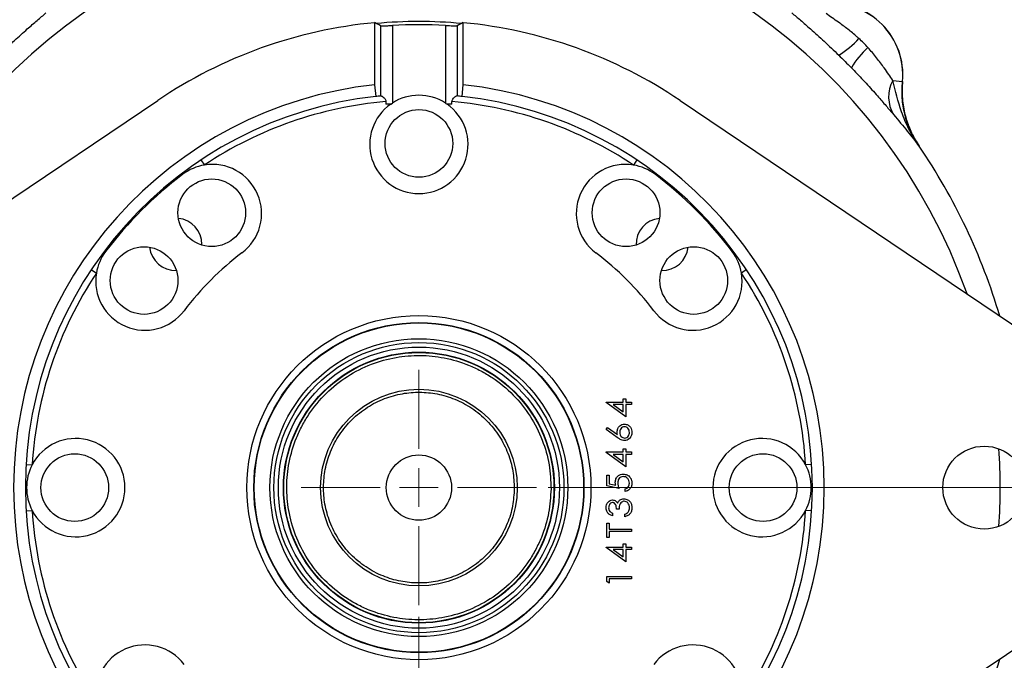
# Model space of a CAD drawing. Header units: inches. Extents: x 0.6 to 16.3, y 0.2 to 11.5.
# Tile 10 of 12: x 11.3 to 14.6, y 6.9 to 9.1. Entities that reach past the tile are written whole.
import ezdxf

# ---------------------------------------------------------------- set-up
doc = ezdxf.new("R2010")
doc.units = ezdxf.units.IN
doc.header["$MEASUREMENT"] = 0
doc.styles.add('SLDTEXTSTYLE0', font='TXT', dxfattribs={"width": 0.75})
doc.dimstyles.new('SLDDIMSTYLE0', dxfattribs={"dimtxt": 0.137795, "dimasz": 0.14, "dimexe": 0, "dimexo": 0.0625, "dimgap": 0.034449, "dimtad": 0, "dimtih": 1, "dimtoh": 1, "dimdec": 1, "dimlfac": 1.5, "dimrnd": 1e-09, "dimzin": 12, "dimdsep": 46, "dimtxsty": 'SLDTEXTSTYLE0', "dimblk1": 'CLOSED', "dimblk2": 'CLOSED', "dimsah": 1, "dimcen": 0.09, "dimadec": 0, "dimazin": 3, "dimtfac": 1, "dimtdec": 1, "dimtofl": 0, "dimtmove": 0, "dimatfit": 3, "dimldrblk": 'CLOSED', "dimfxl": 0, "dimfrac": 2, "dimtolj": 1, "dimtzin": 12, "dimarcsym": 0})
doc.dimstyles.new('SLDDIMSTYLE1', dxfattribs={"dimtxt": 0.137795, "dimasz": 0.14, "dimexe": 0, "dimexo": 0.0625, "dimgap": 0.034449, "dimtad": 0, "dimdec": 1, "dimlfac": 1.5, "dimrnd": 1e-09, "dimzin": 12, "dimdsep": 46, "dimtxsty": 'SLDTEXTSTYLE0', "dimblk1": 'CLOSED', "dimblk2": 'CLOSED', "dimsah": 1, "dimcen": 0.09, "dimadec": 0, "dimazin": 3, "dimtfac": 1, "dimtdec": 1, "dimtofl": 0, "dimtmove": 0, "dimatfit": 3, "dimldrblk": 'CLOSED', "dimfxl": 0, "dimfrac": 2, "dimtolj": 1, "dimtzin": 12, "dimarcsym": 0})
doc.dimstyles.new('SLDDIMSTYLE2', dxfattribs={"dimtxt": 0.137795, "dimasz": 0.14, "dimexe": 0, "dimexo": 0.0625, "dimgap": 0.034449, "dimtad": 0, "dimdec": 1, "dimlfac": 1.5, "dimrnd": 1e-09, "dimzin": 12, "dimdsep": 46, "dimtxsty": 'SLDTEXTSTYLE0', "dimblk1": 'CLOSED', "dimblk2": 'CLOSED', "dimsah": 1, "dimcen": 0.09, "dimadec": 0, "dimazin": 3, "dimtfac": 1, "dimtmove": 0, "dimatfit": 0, "dimldrblk": 'CLOSED', "dimfxl": 0, "dimfrac": 2, "dimtolj": 1, "dimtzin": 12, "dimarcsym": 0})
doc.dimstyles.new('SLDDIMSTYLE4', dxfattribs={"dimtxt": 0.137795, "dimasz": 0.14, "dimexe": 0, "dimexo": 0.0625, "dimgap": 0.034449, "dimtad": 0, "dimtih": 1, "dimtoh": 1, "dimdec": 1, "dimlfac": 1.5, "dimrnd": 1e-09, "dimzin": 12, "dimdsep": 46, "dimtxsty": 'SLDTEXTSTYLE0', "dimblk1": 'CLOSED', "dimblk2": 'CLOSED', "dimsah": 1, "dimcen": 0.09, "dimadec": 0, "dimazin": 3, "dimtfac": 1, "dimtofl": 0, "dimtmove": 0, "dimatfit": 3, "dimldrblk": 'CLOSED', "dimfxl": 0, "dimfrac": 2, "dimtolj": 1, "dimtzin": 12, "dimarcsym": 0})

# ---------------------------------------------------------------- blocks, each defined once
blk = doc.blocks.new('_Closed')
at = {"color": 0, "linetype": 'ByBlock', "lineweight": -2}
for p, q in [((-1, 0.166667), (0, 0)), ((-1, 0.166667), (-1, -0.166667)), ((0, 0), (-1, -0.166667)), ((0, 0), (-1, 0))]:
    blk.add_line(p, q, dxfattribs=at)
blk = doc.blocks.new('_D')
at = {"color": 7, "linetype": 'Continuous', "lineweight": 0}
for p, q in [((13.4132, 9.5599), (15.7287, 9.5599)), ((15.6893, 9.5599), (15.6893, 8.51)), ((15.5366, 8.482), (15.4946, 8.482)), ((15.4946, 8.482), (15.4946, 8.2633)), ((15.842, 8.482), (15.884, 8.482)), ((15.884, 8.482), (15.884, 8.2633)), ((15.4946, 8.2633), (15.5366, 8.2633)), ((15.884, 8.2633), (15.842, 8.2633)), ((15.6893, 4.5068), (15.6893, 8.0571)), ((14.8547, 4.5068), (15.7287, 4.5068))]:
    blk.add_line(p, q, dxfattribs=at)
at = {"color": 7, "linetype": 'Continuous', "lineweight": 18, "xscale": 0.14, "yscale": 0.14}
for p, rotation in [((15.6893, 9.5599), 90.0000000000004), ((15.6893, 4.5068), 270.0000000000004)]:
    blk.add_blockref('_Closed', p, dxfattribs=dict(at, rotation=rotation))
at = {"color": 7, "linetype": 'Continuous', "lineweight": 18, "char_height": 0.1378, "attachment_point": 1, "style": 'SLDTEXTSTYLE0'}
for s, insert in [('193', (15.5366, 8.4409)), ('7.6', (15.562, 8.2347))]:
    blk.add_mtext(s, dxfattribs=dict(at, insert=insert))
blk = doc.blocks.new('_D_1')
at = {"color": 7, "linetype": 'Continuous', "lineweight": 0}
for p, q in [((14.712, 7.1856), (14.712, 3.6013)), ((11.8253, 5.2474), (11.8253, 3.6013)), ((12.8243, 3.8391), (12.7823, 3.8391)), ((12.7823, 3.8391), (12.7823, 3.6204)), ((13.1297, 3.8391), (13.1717, 3.8391)), ((13.1717, 3.8391), (13.1717, 3.6204)), ((11.8253, 3.6406), (12.6614, 3.6406)), ((14.712, 3.6406), (13.2925, 3.6406)), ((12.7823, 3.6204), (12.8243, 3.6204)), ((13.1717, 3.6204), (13.1297, 3.6204))]:
    blk.add_line(p, q, dxfattribs=at)
at = {"color": 7, "linetype": 'Continuous', "lineweight": 18, "xscale": 0.14, "yscale": 0.14, "rotation": 180.0000000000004}
blk.add_blockref('_Closed', (11.8253, 3.6406), dxfattribs=at)
at = {"color": 7, "linetype": 'Continuous', "lineweight": 18, "xscale": 0.14, "yscale": 0.14}
blk.add_blockref('_Closed', (14.712, 3.6406), dxfattribs=at)
at = {"color": 7, "linetype": 'Continuous', "lineweight": 18, "char_height": 0.1378, "attachment_point": 1, "style": 'SLDTEXTSTYLE0'}
for s, insert in [('110', (12.8243, 3.798)), ('4.3', (12.8497, 3.5918))]:
    blk.add_mtext(s, dxfattribs=dict(at, insert=insert))
blk = doc.blocks.new('_D_2')
at = {"color": 7, "linetype": 'Continuous', "lineweight": 0}
for p, q in [((12.6642, 7.0682), (12.6642, 4.0737)), ((11.8309, 4.9215), (11.8309, 4.0737)), ((12.147, 4.3116), (12.105, 4.3116)), ((12.105, 4.3116), (12.105, 4.0928)), ((12.3506, 4.3116), (12.3926, 4.3116)), ((12.3926, 4.3116), (12.3926, 4.0928)), ((11.8309, 4.1131), (11.5809, 4.1131)), ((12.6642, 4.1131), (12.9142, 4.1131)), ((12.105, 4.0928), (12.147, 4.0928)), ((12.3926, 4.0928), (12.3506, 4.0928))]:
    blk.add_line(p, q, dxfattribs=at)
at = {"color": 7, "linetype": 'Continuous', "lineweight": 18, "xscale": 0.14, "yscale": 0.14}
blk.add_blockref('_Closed', (11.8309, 4.1131, -0.5752), dxfattribs=at)
at = {"color": 7, "linetype": 'Continuous', "lineweight": 18, "xscale": 0.14, "yscale": 0.14, "rotation": 180.0000000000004}
blk.add_blockref('_Closed', (12.6642, 4.1131, -0.5752), dxfattribs=at)
at = {"color": 7, "linetype": 'Continuous', "lineweight": 18, "char_height": 0.1378, "attachment_point": 1, "style": 'SLDTEXTSTYLE0'}
for s, insert in [('32', (12.147, 4.2704)), ('1.3', (12.1215, 4.0643))]:
    blk.add_mtext(s, dxfattribs=dict(at, insert=insert))
blk = doc.blocks.new('_D_5')
at = {"color": 7, "linetype": 'Continuous', "lineweight": 0}
for p, q in [((13.1026, 7.5065), (15.4356, 7.5065)), ((15.3962, 7.5065), (15.3962, 5.9085)), ((15.2435, 5.8805), (15.2015, 5.8805)), ((15.2015, 5.8805), (15.2015, 5.6618)), ((15.5489, 5.8805), (15.5909, 5.8805)), ((15.5909, 5.8805), (15.5909, 5.6618)), ((15.2015, 5.6618), (15.2435, 5.6618)), ((15.5909, 5.6618), (15.5489, 5.6618)), ((15.3962, 4.5068), (15.3962, 5.4556)), ((14.9394, 4.5068), (15.4356, 4.5068))]:
    blk.add_line(p, q, dxfattribs=at)
at = {"color": 7, "linetype": 'Continuous', "lineweight": 18, "xscale": 0.14, "yscale": 0.14}
for p, rotation in [((15.3962, 7.5065, -0.5752), 90.0000000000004), ((15.3962, 4.5068, -0.5752), 270.0000000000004)]:
    blk.add_blockref('_Closed', p, dxfattribs=dict(at, rotation=rotation))
at = {"color": 7, "linetype": 'Continuous', "lineweight": 18, "char_height": 0.1378, "attachment_point": 1, "style": 'SLDTEXTSTYLE0'}
for s, insert in [('114', (15.2435, 5.8394)), ('4.5', (15.2689, 5.6332))]:
    blk.add_mtext(s, dxfattribs=dict(at, insert=insert))
blk = doc.blocks.new('SW_CENTERMARKSYMBOL_1')
at = {"color": 0, "linetype": 'Continuous', "lineweight": 18}
for p, q in [((0, 0.1312), (0, 0.399)), ((0, 0), (0, 0.0656)), ((-0.1312, 0), (-0.399, 0)), ((0, 0), (-0.0656, 0)), ((0, 0), (0, -0.0656)), ((0, 0), (0.0656, 0)), ((0.1312, 0), (0.399, 0)), ((0, -0.1312), (0, -0.399))]:
    blk.add_line(p, q, dxfattribs=at)

msp = doc.modelspace()

# ---------------------------------------------------------------- linework, layer by layer
at = {"color": 7, "linetype": 'Continuous', "lineweight": 25}
for p, q in [((12.5142, 9.0827), (12.5142, 8.8723)), ((12.8142, 8.8723), (12.8142, 9.0827)), ((12.5344, 9.0724), (12.5344, 8.8342)), ((12.5742, 9.0733), (12.5742, 8.8101)), ((12.7543, 9.0733), (12.7543, 8.8101)), ((12.7941, 9.0724), (12.7941, 8.8342)), ((14.2712, 8.8867), (14.3036, 8.8835)), ((14.3038, 8.8835), (14.3036, 8.8835)), ((12.5142, 8.8723), (12.5177, 8.8325)), ((12.8107, 8.8325), (12.8142, 8.8723)), ((10.5388, 7.9827), (11.7788, 8.8192)), ((12.5344, 8.8342), (12.5363, 8.8344)), ((12.5521, 8.8151), (12.5521, 8.8065)), ((12.7764, 8.8065), (12.7764, 8.8151)), ((13.5496, 8.8192), (14.7897, 7.9827)), ((12.5688, 8.8065), (12.5521, 8.8065)), ((12.5688, 8.8065), (12.5742, 8.8101)), ((12.7764, 8.8065), (12.7596, 8.8065)), ((14.3601, 8.6639), (14.3603, 8.664)), ((11.9254, 8.6172), (11.9368, 8.6)), ((13.4031, 8.6172), (13.3917, 8.6)), ((11.8614, 8.5719), (11.8638, 8.5687)), ((13.4671, 8.5719), (13.4647, 8.5687)), ((11.9282, 8.3287), (11.9282, 8.3312)), ((11.5989, 8.3094), (11.6021, 8.307)), ((13.7296, 8.3094), (13.7264, 8.307)), ((11.5536, 8.2454), (11.5708, 8.234)), ((13.7749, 8.2454), (13.7577, 8.234)), ((13.2989, 7.7967), (13.3566, 7.7967)), ((13.2989, 7.7949), (13.2989, 7.7967)), ((13.3652, 7.7465), (13.2989, 7.7949)), ((13.3566, 7.7881), (13.3223, 7.7881)), ((13.3223, 7.7881), (13.3566, 7.763)), ((13.3566, 7.8074), (13.3652, 7.8074)), ((13.3566, 7.7967), (13.3566, 7.8074)), ((13.3566, 7.763), (13.3566, 7.7881)), ((13.3652, 7.8074), (13.3652, 7.7967)), ((13.3652, 7.7967), (13.3844, 7.7967)), ((13.3844, 7.7881), (13.3652, 7.7881)), ((13.3652, 7.7881), (13.3652, 7.7465)), ((13.3844, 7.7967), (13.3844, 7.7881)), ((13.2989, 7.7035), (13.3035, 7.7105)), ((13.3369, 7.6763), (13.2989, 7.7035)), ((13.3035, 7.7105), (13.3372, 7.6864)), ((13.2989, 7.6275), (13.3566, 7.6275)), ((13.2989, 7.6257), (13.2989, 7.6275)), ((13.3652, 7.5772), (13.2989, 7.6257)), ((13.3566, 7.6189), (13.3223, 7.6189)), ((13.3223, 7.6189), (13.3566, 7.5938)), ((13.3566, 7.6381), (13.3652, 7.6381)), ((13.3566, 7.6275), (13.3566, 7.6381)), ((13.3566, 7.5938), (13.3566, 7.6189)), ((13.3652, 7.6381), (13.3652, 7.6275)), ((13.3652, 7.6275), (13.3844, 7.6275)), ((13.3844, 7.6189), (13.3652, 7.6189)), ((13.3652, 7.6189), (13.3652, 7.5772)), ((13.3844, 7.6275), (13.3844, 7.6189)), ((11.3325, 7.5849), (11.3532, 7.5837)), ((13.9959, 7.5849), (13.9753, 7.5837)), ((13.3011, 7.5492), (13.3096, 7.5492)), ((13.3011, 7.5129), (13.3011, 7.5492)), ((13.3096, 7.5492), (13.3096, 7.5197)), ((13.3427, 7.5033), (13.3011, 7.5129)), ((13.3096, 7.5197), (13.3316, 7.5146)), ((13.363, 7.4937), (13.363, 7.5022)), ((11.3325, 7.4282), (11.3532, 7.4294)), ((13.3203, 7.4198), (13.3203, 7.4112)), ((13.3427, 7.4336), (13.3342, 7.4336)), ((13.362, 7.408), (13.362, 7.4166)), ((13.9959, 7.4282), (13.9753, 7.4294)), ((13.3011, 7.3864), (13.3096, 7.3864)), ((13.3011, 7.3373), (13.3011, 7.3864)), ((13.3096, 7.3864), (13.3096, 7.3661)), ((13.3096, 7.3661), (13.3844, 7.3661)), ((13.3096, 7.3576), (13.3096, 7.3373)), ((13.3844, 7.3576), (13.3096, 7.3576)), ((13.3844, 7.3661), (13.3844, 7.3576)), ((13.3096, 7.3373), (13.3011, 7.3373)), ((13.3566, 7.3157), (13.3652, 7.3157)), ((13.3566, 7.305), (13.3566, 7.3157)), ((13.3652, 7.3157), (13.3652, 7.305)), ((13.2989, 7.305), (13.3566, 7.305)), ((13.2989, 7.3033), (13.2989, 7.305)), ((13.3652, 7.2548), (13.2989, 7.3033)), ((13.3566, 7.2965), (13.3223, 7.2965)), ((13.3223, 7.2965), (13.3566, 7.2714)), ((13.3566, 7.2714), (13.3566, 7.2965)), ((13.3652, 7.305), (13.3844, 7.305)), ((13.3844, 7.2965), (13.3652, 7.2965)), ((13.3652, 7.2965), (13.3652, 7.2548)), ((13.3844, 7.305), (13.3844, 7.2965)), ((13.3011, 7.2054), (13.3844, 7.2054)), ((13.3011, 7.1883), (13.3011, 7.2054)), ((13.3096, 7.183), (13.3011, 7.1883)), ((13.3844, 7.1969), (13.3096, 7.1969)), ((13.3096, 7.1969), (13.3096, 7.183)), ((13.3844, 7.2054), (13.3844, 7.1969)), ((14.7897, 7.0303), (13.5496, 6.1939))]:
    msp.add_line(p, q, dxfattribs=at)
for centre, radius in [((12.6642, 8.6732), 0.1147), ((11.9621, 8.4383), 0.1147), ((13.3664, 8.4383), 0.1147), ((11.7325, 8.2086), 0.1147), ((13.596, 8.2086), 0.1147), ((12.6642, 7.5065), 0.5833), ((12.6642, 7.5065), 0.5597), ((12.6642, 7.5065), 0.5583), ((12.6642, 7.5065), 0.5049), ((12.6642, 7.5065), 0.4918), ((12.6642, 7.5065), 0.4765), ((12.6642, 7.5065), 0.4593), ((12.6642, 7.5065), 0.4593), ((12.6642, 7.5065), 0.458), ((12.6642, 7.5065), 0.3333), ((14.5809, 7.5065), 0.1406), ((11.4976, 7.5065), 0.1147), ((12.6642, 7.5065), 0.1107), ((13.8309, 7.5065), 0.1147)]:
    msp.add_circle(centre, radius, dxfattribs=at)
at = {"color": 8, "linetype": 'Continuous', "lineweight": 25}
for radius, start, end in [(1.9707, 19.4588, 160.5412), (1.5801, 84.7508, 95.2492), (1.9707, 356.1718, 3.8282)]:
    msp.add_arc((12.6642, 7.5065), radius, start, end, dxfattribs=at)
at = {"color": 7, "linetype": 'Continuous', "lineweight": 25}
for centre, radius, start, end in [((14.0642, 8.9065), 0.2407, 354.5222, 95.4778), ((14.0642, 8.9065), 0.2405, 354.5149, 95.4851), ((12.6642, 7.5065), 1.5833, 95.4361, 124), ((12.6642, 7.5065), 1.5833, 56, 84.5639), ((12.6642, 7.5065), 1.5694, 86.7119, 93.2881), ((13.9416, 9.2203), 0.2874, 300.4994, 318.2523), ((14.378, 8.7839), 0.2874, 131.7477, 149.5006), ((14.3715, 8.8308), 0.1148, 150.903, 211.454), ((12.6642, 7.5065), 1.374, 96.2674, 263.7326), ((12.6642, 7.5065), 1.374, 276.2674, 83.7326), ((12.6642, 7.5065), 1.334, 96.3048, 263.6952), ((12.6642, 7.5065), 1.3133, 94.8975, 123.6336), ((12.6642, 7.5065), 1.334, 95.5864, 96.3048), ((12.6642, 8.6699), 0.1667, 57.3109, 122.6891), ((12.6642, 7.5065), 1.3133, 56.3664, 85.1025), ((12.6642, 7.5065), 1.334, 83.6952, 84.4136), ((12.6642, 7.5065), 1.334, 276.3048, 83.6952), ((12.6642, 8.6699), 0.1667, 124.9152, 55.0848), ((12.6642, 7.5065), 2.0533, 16.4531, 34.3113), ((11.9641, 8.4356), 0.1667, 99.4247, 127.0016), ((11.9641, 8.4356), 0.1667, 307.0016, 99.4247), ((13.3644, 8.4356), 0.1667, 80.5753, 232.9984), ((13.3644, 8.4356), 0.1667, 52.9984, 80.5753), ((12.6642, 7.5065), 1.33, 127.0016, 142.9984), ((12.6642, 7.5065), 1.33, 37.0016, 52.9984), ((11.8396, 8.3312), 0.0887, 0, 83.8799), ((13.4889, 8.3312), 0.0887, 96.1201, 181.5906), ((11.8396, 8.3312), 0.0887, 186.1201, 271.5906), ((13.4889, 8.3312), 0.0887, 268.4094, 353.8799), ((11.7352, 8.2067), 0.1667, 142.9984, 170.5753), ((12.6642, 7.5065), 0.9967, 127.0016, 142.9984), ((12.6642, 7.5065), 0.9967, 37.0016, 52.9984), ((13.5933, 8.2067), 0.1667, 9.4247, 37.0016), ((12.6642, 7.5065), 1.3133, 146.3664, 176.632), ((11.7352, 8.2067), 0.1667, 170.5753, 322.9984), ((13.5933, 8.2067), 0.1667, 217.0016, 9.4247), ((12.6642, 7.5065), 1.3133, 3.368, 33.6336), ((11.5009, 7.5065), 0.1667, 207.577, 152.423), ((13.8276, 7.5065), 0.1667, 27.577, 332.423), ((11.5009, 7.5065), 0.1667, 152.423, 207.577), ((13.8276, 7.5065), 0.1667, 332.423, 27.577), ((12.6642, 7.5065), 1.3133, 183.368, 213.6336), ((12.6642, 7.5065), 1.3133, 326.3664, 356.632), ((11.7352, 6.8064), 0.1667, 37.0016, 189.4247), ((13.5933, 6.8064), 0.1667, 350.5753, 142.9984), ((12.6642, 7.5065), 2.0533, 325.6887, 343.5469)]:
    msp.add_arc(centre, radius, start, end, dxfattribs=at)
for centre, start_param, end_param in [((11.2689, 7.5065), 0.996466, 1.006729), ((14.0595, 7.5065), 2.134864, 2.145127)]:
    msp.add_ellipse(centre, major_axis=(2.3293, 0), ratio=0.800731, start_param=start_param, end_param=end_param, dxfattribs=at)
for points, knots in [([(11.241, 8.9726), (11.2441, 8.9756), (11.2616, 8.9926), (11.2941, 9.0232), (11.3345, 9.0596), (11.3708, 9.0912), (11.39, 9.1075), (11.3998, 9.1158)], [0, 0, 0, 0, 0.054789, 0.306864, 0.566571, 0.779999, 1, 1, 1, 1]), ([(13.9287, 9.1158), (13.9381, 9.1078), (13.9574, 9.0915), (13.9946, 9.0591), (14.0385, 9.0196), (14.071, 8.9885), (14.0875, 8.9726)], [0, 0, 0, 0, 0.21336, 0.43352, 0.711269, 1, 1, 1, 1]), ([(14.1561, 9.0289), (14.1538, 9.0309), (14.1416, 9.042), (14.1184, 9.0609), (14.0813, 9.0882), (14.0581, 9.104), (14.0444, 9.1134)], [0, 0, 0, 0, 0.061603, 0.328469, 0.601193, 1, 1, 1, 1]), ([(12.5344, 9.0724), (12.5352, 9.0723), (12.5369, 9.0719), (12.5447, 9.072), (12.5556, 9.0723), (12.5661, 9.0728), (12.5724, 9.0732), (12.5742, 9.0733)], [0, 0, 0, 0, 0.226338, 0.45277, 0.679124, 0.905919, 1, 1, 1, 1]), ([(12.7543, 9.0733), (12.7587, 9.0731), (12.7677, 9.0726), (12.7797, 9.0721), (12.7888, 9.0719), (12.7931, 9.0721), (12.7939, 9.0723), (12.7941, 9.0724)], [0, 0, 0, 0, 0.227408, 0.45492, 0.68201, 0.908523, 1, 1, 1, 1]), ([(14.2712, 8.8867), (14.2617, 8.9004), (14.2453, 8.9243), (14.2163, 8.9642), (14.1966, 8.9868), (14.1866, 8.9983)], [0, 0, 0, 0, 0.3988761, 0.6949123, 1, 1, 1, 1]), ([(14.1303, 8.9298), (14.1334, 8.9266), (14.1504, 8.9092), (14.181, 8.8767), (14.2173, 8.8363), (14.2489, 8.8), (14.2652, 8.7807), (14.2735, 8.7709)], [0, 0, 0, 0, 0.054789, 0.306864, 0.566571, 0.779999, 1, 1, 1, 1]), ([(14.3601, 8.6639), (14.36, 8.6641), (14.347, 8.6825), (14.3246, 8.7203), (14.2929, 8.7947), (14.2796, 8.8509), (14.2712, 8.8867)], [0, 0, 0, 0, 0.00233, 0.278135, 0.541057, 1, 1, 1, 1]), ([(14.3038, 8.8835), (14.3034, 8.8779), (14.3014, 8.8539), (14.3033, 8.8106), (14.3145, 8.7574), (14.3333, 8.7076), (14.3512, 8.6786), (14.3603, 8.664)], [0, 0, 0, 0, 0.073245, 0.312639, 0.558976, 0.776893, 1, 1, 1, 1]), ([(14.3601, 8.6639), (14.3588, 8.6657), (14.3473, 8.6829), (14.3284, 8.7179), (14.3104, 8.7711), (14.301, 8.8271), (14.3027, 8.8645), (14.3036, 8.8835)], [0, 0, 0, 0, 0.028662, 0.26802, 0.51433, 0.753688, 1, 1, 1, 1]), ([(12.5363, 8.8344), (12.5372, 8.8342), (12.5392, 8.8339), (12.5436, 8.8306), (12.5478, 8.8263), (12.5509, 8.8214), (12.552, 8.8177), (12.5521, 8.8157), (12.5521, 8.8151)], [0, 0, 0, 0, 0.215963, 0.430925, 0.676408, 0.829644, 0.947653, 1, 1, 1, 1]), ([(12.7764, 8.8151), (12.7765, 8.8164), (12.7768, 8.8195), (12.7793, 8.8245), (12.7834, 8.8293), (12.7879, 8.8329), (12.7908, 8.8344), (12.7919, 8.8344), (12.7922, 8.8344)], [0, 0, 0, 0, 0.11439, 0.259008, 0.481895, 0.715004, 0.929881, 1, 1, 1, 1]), ([(12.7922, 8.8344), (12.7922, 8.8344), (12.7932, 8.8343), (12.7937, 8.8342), (12.7941, 8.8342)], [0, 0, 0, 0, 0.052101, 1, 1, 1, 1]), ([(12.7543, 8.8101), (12.7554, 8.8093), (12.7573, 8.8082), (12.759, 8.8069), (12.7596, 8.8065)], [0, 0, 0, 0, 0.659423, 1, 1, 1, 1]), ([(14.2735, 8.7709), (14.2896, 8.7517), (14.3138, 8.7227), (14.3406, 8.689), (14.3536, 8.6724), (14.36, 8.664), (14.3601, 8.6639)], [0, 0, 0, 0, 0.493398, 0.745029, 0.997453, 1, 1, 1, 1]), ([(13.1122, 7.5025), (13.111, 7.5299), (13.1085, 7.5862), (13.0843, 7.6699), (13.0437, 7.7506), (12.9861, 7.8227), (12.9266, 7.8719), (12.8742, 7.9031), (12.8206, 7.9281), (12.7518, 7.9486), (12.6682, 7.957), (12.5846, 7.9501), (12.5009, 7.9268), (12.4202, 7.8859), (12.3481, 7.8284), (12.2989, 7.7689), (12.2676, 7.7165), (12.2426, 7.6629), (12.2222, 7.5941), (12.2138, 7.5105), (12.2207, 7.4269), (12.2439, 7.3432), (12.2848, 7.2625), (12.3424, 7.1903), (12.4019, 7.1411), (12.4543, 7.1099), (12.5079, 7.0849), (12.5767, 7.0644), (12.6602, 7.056), (12.7439, 7.063), (12.8276, 7.0862), (12.9083, 7.1271), (12.9804, 7.1846), (13.0296, 7.2441), (13.0609, 7.2965), (13.0858, 7.3502), (13.107, 7.419), (13.1105, 7.4752), (13.1122, 7.5025)], [0, 0, 0, 0, 0.029124, 0.059993, 0.092145, 0.124979, 0.157814, 0.173908, 0.190007, 0.220876, 0.25, 0.279124, 0.309993, 0.342145, 0.374979, 0.407814, 0.423908, 0.440007, 0.470876, 0.5, 0.529124, 0.559993, 0.592145, 0.624979, 0.657814, 0.673908, 0.690007, 0.720876, 0.75, 0.779124, 0.809993, 0.842145, 0.874979, 0.907814, 0.923908, 0.940007, 0.970876, 1, 1, 1, 1]), ([(12.9876, 7.5036), (12.9867, 7.5234), (12.9849, 7.564), (12.9674, 7.6244), (12.9381, 7.6826), (12.8965, 7.7347), (12.8452, 7.7772), (12.7875, 7.8077), (12.7274, 7.8256), (12.6671, 7.8317), (12.6067, 7.8267), (12.5463, 7.8099), (12.4881, 7.7804), (12.436, 7.7388), (12.3936, 7.6875), (12.363, 7.6298), (12.3452, 7.5697), (12.3391, 7.5094), (12.3441, 7.449), (12.3609, 7.3886), (12.3904, 7.3304), (12.4319, 7.2783), (12.4833, 7.2359), (12.5409, 7.2053), (12.6011, 7.1875), (12.6613, 7.1814), (12.7217, 7.1864), (12.7821, 7.2032), (12.8404, 7.2327), (12.8924, 7.2742), (12.9349, 7.3256), (12.9653, 7.3832), (12.9838, 7.4433), (12.9863, 7.4839), (12.9876, 7.5036)], [0, 0, 0, 0, 0.029129, 0.060003, 0.09216, 0.125, 0.15784, 0.189997, 0.220871, 0.25, 0.279129, 0.310003, 0.34216, 0.375, 0.40784, 0.439997, 0.470871, 0.5, 0.529129, 0.560003, 0.59216, 0.625, 0.65784, 0.689997, 0.720871, 0.75, 0.779129, 0.810003, 0.84216, 0.875, 0.90784, 0.939997, 0.970871, 1, 1, 1, 1]), ([(13.3363, 7.6956), (13.3367, 7.6993), (13.3375, 7.7069), (13.344, 7.7155), (13.3522, 7.7209), (13.3581, 7.7214), (13.361, 7.7217)], [0, 0, 0, 0, 0.2799, 0.559641, 0.779777, 1, 1, 1, 1]), ([(13.3615, 7.7131), (13.3588, 7.7127), (13.3535, 7.7119), (13.3482, 7.7061), (13.3453, 7.6999), (13.345, 7.6957), (13.3449, 7.6936)], [0, 0, 0, 0, 0.278445, 0.558346, 0.779003, 1, 1, 1, 1]), ([(13.361, 7.7217), (13.365, 7.7212), (13.3729, 7.7201), (13.3812, 7.7121), (13.3858, 7.7028), (13.3863, 7.6966), (13.3865, 7.6935)], [0, 0, 0, 0, 0.279219, 0.558501, 0.77922, 1, 1, 1, 1]), ([(13.378, 7.6939), (13.3777, 7.6965), (13.3773, 7.7018), (13.3731, 7.7081), (13.3677, 7.7124), (13.3635, 7.7129), (13.3615, 7.7131)], [0, 0, 0, 0, 0.280263, 0.560134, 0.7801945, 1, 1, 1, 1]), ([(13.3372, 7.6864), (13.3369, 7.6881), (13.3364, 7.6911), (13.3363, 7.6942), (13.3363, 7.6956)], [0, 0, 0, 0, 0.559992, 1, 1, 1, 1]), ([(13.3449, 7.6936), (13.3451, 7.691), (13.3455, 7.6857), (13.3497, 7.6795), (13.3553, 7.6754), (13.3594, 7.6749), (13.3615, 7.6747)], [0, 0, 0, 0, 0.280338, 0.560129, 0.780136, 1, 1, 1, 1]), ([(13.3865, 7.6935), (13.3861, 7.6896), (13.3853, 7.6818), (13.3789, 7.6727), (13.3703, 7.6671), (13.3642, 7.6665), (13.3612, 7.6661)], [0, 0, 0, 0, 0.280047, 0.559553, 0.779835, 1, 1, 1, 1]), ([(13.3615, 7.6747), (13.3641, 7.6751), (13.3694, 7.6759), (13.3746, 7.6816), (13.3775, 7.6877), (13.3778, 7.6918), (13.378, 7.6939)], [0, 0, 0, 0, 0.278532, 0.558448, 0.779101, 1, 1, 1, 1]), ([(13.3612, 7.6661), (13.3562, 7.667), (13.3474, 7.6687), (13.3401, 7.674), (13.3369, 7.6763)], [0, 0, 0, 0, 0.557886, 1, 1, 1, 1]), ([(13.3299, 7.5249), (13.3303, 7.529), (13.3311, 7.5372), (13.3384, 7.5464), (13.3476, 7.5517), (13.354, 7.5522), (13.3572, 7.5525)], [0, 0, 0, 0, 0.279957, 0.559314, 0.779421, 1, 1, 1, 1]), ([(13.3568, 7.5439), (13.3539, 7.5435), (13.3479, 7.5428), (13.3418, 7.5367), (13.3388, 7.5297), (13.3386, 7.525), (13.3385, 7.5227)], [0, 0, 0, 0, 0.279203, 0.558342, 0.778918, 1, 1, 1, 1]), ([(13.378, 7.5216), (13.3776, 7.5248), (13.3769, 7.5312), (13.3714, 7.5386), (13.3644, 7.5432), (13.3594, 7.5437), (13.3568, 7.5439)], [0, 0, 0, 0, 0.279854, 0.559624, 0.779726, 1, 1, 1, 1]), ([(13.3572, 7.5525), (13.3617, 7.5519), (13.3706, 7.5507), (13.3806, 7.5423), (13.3858, 7.5317), (13.3863, 7.5247), (13.3865, 7.5211)], [0, 0, 0, 0, 0.279481, 0.558779, 0.779173, 1, 1, 1, 1]), ([(13.3316, 7.5146), (13.3311, 7.5165), (13.3302, 7.5199), (13.33, 7.5234), (13.3299, 7.5249)], [0, 0, 0, 0, 0.560097, 1, 1, 1, 1]), ([(13.3385, 7.5227), (13.3388, 7.519), (13.3395, 7.5123), (13.3417, 7.5061), (13.3427, 7.5033)], [0, 0, 0, 0, 0.559482, 1, 1, 1, 1]), ([(13.363, 7.5022), (13.3654, 7.5029), (13.3702, 7.5044), (13.3764, 7.5113), (13.3774, 7.5177), (13.378, 7.5216)], [0, 0, 0, 0, 0.280951, 0.561201, 1, 1, 1, 1]), ([(13.3865, 7.5211), (13.3862, 7.5174), (13.3855, 7.51), (13.3794, 7.5012), (13.3716, 7.4956), (13.3659, 7.4943), (13.363, 7.4937)], [0, 0, 0, 0, 0.279939, 0.55943, 0.779616, 1, 1, 1, 1]), ([(13.2989, 7.4382), (13.2993, 7.4417), (13.2999, 7.4488), (13.305, 7.4575), (13.3123, 7.4634), (13.3178, 7.4642), (13.3206, 7.4646)], [0, 0, 0, 0, 0.280378, 0.56037, 0.78049, 1, 1, 1, 1]), ([(13.3205, 7.4561), (13.3183, 7.4556), (13.3138, 7.4546), (13.3085, 7.4477), (13.3079, 7.4419), (13.3075, 7.4383)], [0, 0, 0, 0, 0.278139, 0.559355, 1, 1, 1, 1]), ([(13.3342, 7.4336), (13.3338, 7.4385), (13.3331, 7.4458), (13.3284, 7.4531), (13.3242, 7.4557), (13.3217, 7.456), (13.3205, 7.4561)], [0, 0, 0, 0, 0.499678, 0.749309, 0.874738, 1, 1, 1, 1]), ([(13.3206, 7.4646), (13.3226, 7.4645), (13.3266, 7.4641), (13.333, 7.4606), (13.3359, 7.4563), (13.3377, 7.4537)], [0, 0, 0, 0, 0.280284, 0.560395, 1, 1, 1, 1]), ([(13.3377, 7.4537), (13.3387, 7.4558), (13.3405, 7.4595), (13.3435, 7.4623), (13.3448, 7.4635)], [0, 0, 0, 0, 0.559868, 1, 1, 1, 1]), ([(13.3604, 7.4604), (13.3589, 7.4602), (13.3559, 7.46), (13.3505, 7.4571), (13.3435, 7.4489), (13.343, 7.4398), (13.3427, 7.4336)], [0, 0, 0, 0, 0.125435, 0.25095, 0.500297, 1, 1, 1, 1]), ([(13.3448, 7.4635), (13.3473, 7.4652), (13.3518, 7.4683), (13.3573, 7.4687), (13.3596, 7.4689)], [0, 0, 0, 0, 0.559568, 1, 1, 1, 1]), ([(13.3596, 7.4689), (13.3639, 7.4682), (13.3724, 7.4668), (13.3812, 7.4581), (13.3858, 7.448), (13.3863, 7.4413), (13.3865, 7.4379)], [0, 0, 0, 0, 0.2788469, 0.5583019, 0.779008, 1, 1, 1, 1]), ([(13.378, 7.438), (13.3778, 7.441), (13.3774, 7.4469), (13.3733, 7.4543), (13.3673, 7.4594), (13.3627, 7.46), (13.3604, 7.4604)], [0, 0, 0, 0, 0.280731, 0.560372, 0.780531, 1, 1, 1, 1]), ([(13.3203, 7.4112), (13.317, 7.4123), (13.3103, 7.4145), (13.3033, 7.4217), (13.2995, 7.4299), (13.2991, 7.4354), (13.2989, 7.4382)], [0, 0, 0, 0, 0.280074, 0.559434, 0.779611, 1, 1, 1, 1]), ([(13.3075, 7.4383), (13.3076, 7.436), (13.308, 7.4316), (13.312, 7.4242), (13.3171, 7.4215), (13.3203, 7.4198)], [0, 0, 0, 0, 0.28078, 0.56065, 1, 1, 1, 1]), ([(13.3865, 7.4379), (13.3862, 7.4339), (13.3856, 7.426), (13.3795, 7.4163), (13.371, 7.4103), (13.365, 7.4088), (13.362, 7.408)], [0, 0, 0, 0, 0.280125, 0.559281, 0.779392, 1, 1, 1, 1]), ([(13.362, 7.4166), (13.3644, 7.4174), (13.3688, 7.4188), (13.372, 7.422), (13.3735, 7.4234)], [0, 0, 0, 0, 0.56063, 1, 1, 1, 1]), ([(13.3735, 7.4234), (13.375, 7.426), (13.3777, 7.4305), (13.3779, 7.4357), (13.378, 7.438)], [0, 0, 0, 0, 0.5587472, 1, 1, 1, 1])]:
    msp.add_open_spline(points, degree=3, knots=knots, dxfattribs=at)
for points in [[(14.1866, 8.9983), (14.1817, 9.0036), (14.1718, 9.0141), (14.1613, 9.024), (14.1561, 9.0289)], [(14.0875, 8.9726), (14.0947, 8.9655), (14.1091, 8.9514), (14.1232, 8.937), (14.1303, 8.9298)]]:
    msp.add_open_spline(points, degree=3, dxfattribs=at)

# ---------------------------------------------------------------- block references
at = {"color": 7, "linetype": 'Continuous', "lineweight": 0}
msp.add_blockref('SW_CENTERMARKSYMBOL_1', (12.6642, 7.5065), dxfattribs=at)

# ---------------------------------------------------------------- dimensions: what is measured, and where the dimension line sits
at = {"color": 7, "linetype": 'Continuous', "lineweight": 18}
for base, p1, p2, dimstyle, picture, middle in [((15.6893, 9.5599), (14.8154, 4.5068), (13.3738, 9.5599), 'SLDDIMSTYLE0', '_D', (15.6893, 8.2836)), ((15.3962, 4.5068), (13.0632, 7.5065), (14.9, 4.5068), 'SLDDIMSTYLE4', '_D_5', (15.3962, 5.6821))]:
    dim = msp.add_linear_dim(base=base, p1=p1, p2=p2, angle=90, dimstyle=dimstyle, dxfattribs=at)
    dim.commit()
    dim.dimension.update_dxf_attribs({"geometry": picture, "text_midpoint": middle, "dimtype": 160})
for base, p1, p2, dimstyle, picture, middle in [((14.712, 3.6406), (11.8253, 5.2868), (14.712, 7.225), 'SLDDIMSTYLE1', '_D_1', (12.977, 3.6406)), ((11.8309, 4.11309), (12.66424, 7.10757), (11.8309, 4.96084), 'SLDDIMSTYLE2', '_D_2', (12.2488, 4.11309))]:
    dim = msp.add_linear_dim(base=base, p1=p1, p2=p2, dimstyle=dimstyle, dxfattribs=at)
    dim.commit()
    dim.dimension.update_dxf_attribs({"geometry": picture, "text_midpoint": middle, "dimtype": 160})

doc.saveas('drawing.dxf')
